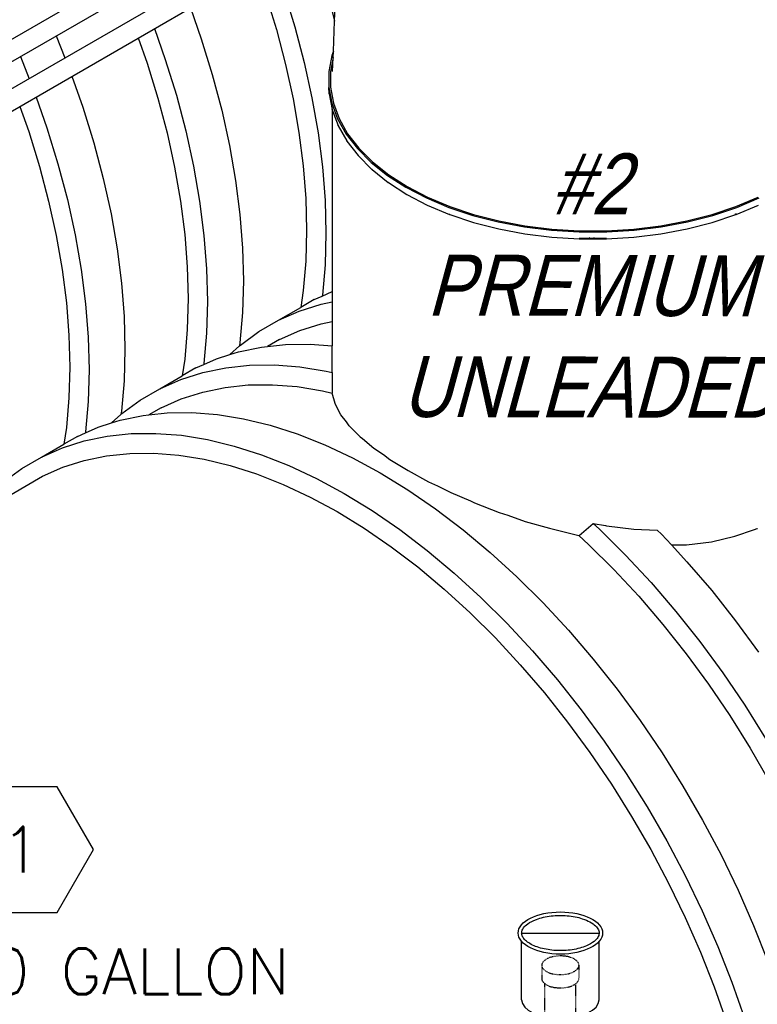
# Model space of a CAD drawing. Extents: x -18027 to -11651, y 1687 to 5059.
# Tile 120 of 170: x -13730 to -13585, y 2615 to 2808. Entities that reach past the tile are written whole.
import ezdxf
from ezdxf.enums import TextEntityAlignment as Align

# ---------------------------------------------------------------- set-up
doc = ezdxf.new("R2010")
doc.units = 0
doc.header["$MEASUREMENT"] = 0
doc.linetypes.add('HIDDEN5', pattern=[0.05, 0.025, -0.025])
doc.layers.get('0').update_dxf_attribs({"linetype": 'CONTINUOUS'})
doc.layers.get('DEFPOINTS').update_dxf_attribs({"linetype": 'CONTINUOUS'})
for name, color, linetype in [('PIPING-VENT-ISO', 3, 'CONTINUOUS'), ('RISERS', 3, 'CONTINUOUS'), ('TANK', 2, 'CONTINUOUS'), ('TEXT', 3, 'CONTINUOUS')]:
    doc.layers.add(name, color=color, linetype=linetype)
doc.styles.add('ISO1', font='SIMPFRAC.shx', dxfattribs={"width": 0.85, "oblique": 15})
doc.styles.add('SIMPLEX', font='simplex')

# ---------------------------------------------------------------- blocks, each defined once
blk = doc.blocks.new('HEX')
at = {"color": 3}
blk.add_lwpolyline([(-0.0577, 0.1), (-0.1155, 0), (-0.0577, -0.1), (0.0577, -0.1), (0.1155, 0), (0.0577, 0.1)], close=True, dxfattribs=at)
at = {"color": 3, "style": 'SIMPLEX'}
blk.add_attdef('D#', text='', height=0.08, dxfattribs=at).set_placement((0, 0), align=Align.MIDDLE)
blk = doc.blocks.new('12-14 TANKS')
for p, q in [((-55.751, -27.238), (-55.581, -23.256)), ((-62.551, -24.646), (-61.492, -28.082)), ((-60.764, -24.274), (-59.676, -27.807)), ((-69.963, -25.934), (-68.896, -28.969)), ((-56.14, -25.765), (-55.751, -27.238)), ((-73.498, -27.976), (-72.431, -31.011)), ((-61.492, -28.082), (-60.59, -31.499)), ((-59.676, -27.807), (-58.748, -31.32)), ((-55.878, -30.205), (-55.751, -27.238)), ((-83.179, -28.698), (-82.322, -30.866)), ((-75.092, -28.897), (-74.218, -31.382)), ((-68.896, -28.969), (-67.808, -32.502)), ((-86.714, -30.74), (-85.857, -32.908)), ((-72.431, -31.011), (-71.343, -34.543)), ((-56.032, -30.624), (-56.317, -32.189)), ((-55.905, -30.828), (-56.153, -32.194)), ((-55.878, -30.205), (-56.032, -30.624)), ((-55.963, -32.2), (-55.905, -30.828)), ((-55.905, -30.828), (-55.878, -30.205)), ((-74.218, -31.382), (-73.16, -34.818)), ((-60.59, -31.499), (-59.846, -34.883)), ((-58.748, -31.32), (-57.983, -34.8)), ((-81.63, -32.673), (-80.563, -35.705)), ((-67.808, -32.502), (-66.879, -36.015)), ((-56.317, -32.189), (-56.317, -33.762)), ((-56.153, -32.194), (-56.153, -33.757)), ((-56.317, -33.762), (-56.032, -35.327)), ((-56.279, -34.358), (-56.317, -33.762)), ((-56.153, -33.757), (-55.87, -35.312)), ((-85.165, -34.715), (-84.099, -37.747)), ((-73.16, -34.818), (-72.257, -38.235)), ((-71.343, -34.543), (-70.415, -38.056)), ((-59.846, -34.883), (-59.265, -38.222)), ((-57.983, -34.8), (-57.385, -38.233)), ((-56.275, -34.387), (-56.279, -34.358)), ((-56.275, -34.387), (-55.993, -35.933)), ((-86.759, -35.635), (-85.885, -38.118)), ((-80.563, -35.705), (-79.475, -39.238)), ((-56.032, -35.327), (-55.466, -36.866)), ((-55.87, -35.312), (-55.307, -36.842)), ((-66.879, -36.015), (-66.115, -39.495)), ((-55.993, -35.933), (-55.993, -35.936)), ((-55.993, -35.936), (-55.99, -35.949)), ((-55.993, -35.936), (-55.993, -53.883)), ((-55.982, -35.977), (-55.99, -35.949)), ((-55.982, -35.977), (-55.417, -37.513)), ((-55.307, -36.842), (-54.47, -38.329)), ((-84.099, -37.747), (-83.01, -41.279)), ((-55.466, -36.866), (-54.624, -38.363)), ((-55.404, -37.538), (-55.417, -37.513)), ((-55.404, -37.538), (-54.564, -39.031)), ((-85.885, -38.118), (-84.827, -41.554)), ((-72.257, -38.235), (-71.513, -41.619)), ((-70.415, -38.056), (-69.65, -41.536)), ((-59.265, -38.222), (-58.848, -41.503)), ((-57.385, -38.233), (-56.957, -41.605)), ((-54.624, -38.363), (-53.515, -39.8)), ((-54.47, -38.329), (-53.369, -39.757)), ((-79.475, -39.238), (-78.547, -42.751)), ((-66.115, -39.495), (-65.517, -42.928)), ((-54.548, -39.053), (-54.564, -39.031)), ((-54.548, -39.053), (-53.443, -40.486)), ((-53.515, -39.8), (-52.152, -41.163)), ((-53.443, -40.486), (-52.085, -41.844)), ((-53.369, -39.757), (-52.015, -41.111)), ((-84.827, -41.554), (-83.924, -44.971)), ((-83.01, -41.279), (-82.082, -44.792)), ((-71.513, -41.619), (-70.932, -44.959)), ((-69.65, -41.536), (-69.053, -44.969)), ((-58.848, -41.503), (-58.597, -44.712)), ((-56.957, -41.605), (-56.699, -44.904)), ((-52.152, -41.163), (-50.55, -42.436)), ((-52.015, -41.111), (-50.423, -42.376)), ((-52.067, -41.861), (-52.085, -41.844)), ((-52.067, -41.861), (-50.472, -43.129)), ((-50.55, -42.436), (-48.727, -43.605)), ((-50.423, -42.376), (-48.611, -43.538)), ((-78.547, -42.751), (-77.782, -46.231)), ((-65.517, -42.928), (-65.088, -46.3)), ((-50.453, -43.142), (-50.472, -43.129)), ((-50.453, -43.142), (-48.638, -44.305)), ((-48.727, -43.605), (-46.701, -44.658)), ((-48.611, -43.538), (-46.598, -44.585)), ((-48.638, -44.305), (-46.623, -45.353)), ((-46.598, -44.585), (-44.407, -45.504)), ((-16.224, -45.504), (-14.033, -44.585)), ((-83.924, -44.971), (-83.181, -48.355)), ((-82.082, -44.792), (-81.318, -48.272)), ((-70.932, -44.959), (-70.515, -48.239)), ((-69.053, -44.969), (-68.624, -48.342)), ((-58.597, -44.712), (-58.513, -47.836)), ((-56.699, -44.904), (-56.613, -48.117)), ((-46.701, -44.658), (-44.497, -45.583)), ((-46.623, -45.353), (-44.428, -46.274)), ((-44.407, -45.504), (-42.062, -46.285)), ((-18.569, -46.285), (-16.224, -45.504)), ((-16.203, -46.274), (-14.009, -45.353)), ((-16.135, -45.583), (-13.93, -44.658)), ((-77.782, -46.231), (-77.184, -49.664)), ((-65.088, -46.3), (-64.831, -49.599)), ((-44.497, -45.583), (-42.136, -46.37)), ((-44.413, -46.279), (-44.428, -46.274)), ((-44.413, -46.279), (-42.067, -47.061)), ((-42.136, -46.37), (-39.647, -47.01)), ((-42.062, -46.285), (-39.588, -46.921)), ((-21.043, -46.921), (-18.569, -46.285)), ((-20.985, -47.01), (-18.495, -46.37)), ((-18.564, -47.061), (-16.218, -46.279)), ((-18.495, -46.37), (-16.135, -45.583)), ((-16.31, -46.239), (-16.157, -46.175)), ((-16.218, -46.279), (-16.203, -46.274)), ((-42.067, -47.061), (-39.592, -47.697)), ((-39.647, -47.01), (-37.055, -47.496)), ((-39.588, -46.921), (-37.012, -47.405)), ((-37.055, -47.496), (-34.389, -47.823)), ((-37.012, -47.405), (-34.363, -47.73)), ((-26.268, -47.73), (-23.619, -47.405)), ((-26.243, -47.823), (-23.577, -47.496)), ((-23.619, -47.405), (-21.043, -46.921)), ((-23.577, -47.496), (-20.985, -47.01)), ((-21.039, -47.697), (-18.564, -47.061)), ((-83.181, -48.355), (-82.599, -51.695)), ((-81.318, -48.272), (-80.72, -51.705)), ((-70.515, -48.239), (-70.264, -51.448)), ((-68.624, -48.342), (-68.366, -51.641)), ((-58.513, -47.836), (-58.597, -50.864)), ((-56.613, -48.117), (-56.699, -51.23)), ((-39.592, -47.697), (-37.015, -48.181)), ((-37.015, -48.181), (-34.365, -48.506)), ((-34.389, -47.823), (-31.678, -47.988)), ((-34.363, -47.73), (-31.67, -47.893)), ((-31.678, -47.988), (-28.953, -47.988)), ((-31.67, -47.893), (-28.962, -47.893)), ((-28.962, -47.893), (-26.268, -47.73)), ((-28.953, -47.988), (-26.243, -47.823)), ((-26.266, -48.506), (-23.616, -48.181)), ((-23.616, -48.181), (-21.039, -47.697)), ((-34.365, -48.506), (-31.67, -48.669)), ((-31.676, -48.614), (-31.661, -48.614)), ((-31.67, -48.669), (-28.961, -48.669)), ((-31.661, -48.614), (-31.529, -48.614)), ((-31.529, -48.614), (-31.543, -48.612)), ((-31.529, -48.614), (-30.65, -48.614)), ((-30.649, -48.612), (-30.65, -48.614)), ((-30.65, -48.614), (-30.2, -48.614)), ((-30.625, -48.563), (-30.638, -48.589)), ((-30.2, -48.614), (-30.199, -48.612)), ((-30.2, -48.614), (-28.97, -48.614)), ((-30.192, -48.589), (-30.184, -48.563)), ((-28.97, -48.614), (-28.956, -48.614)), ((-28.961, -48.669), (-26.266, -48.506)), ((-77.184, -49.664), (-76.756, -53.036)), ((-64.831, -49.599), (-64.744, -52.812)), ((-58.597, -50.864), (-58.848, -53.783)), ((-56.699, -51.23), (-56.957, -54.231)), ((-82.599, -51.695), (-82.182, -54.975)), ((-80.72, -51.705), (-80.291, -55.078)), ((-70.264, -51.448), (-70.18, -54.572)), ((-68.366, -51.641), (-68.28, -54.853)), ((-76.756, -53.036), (-76.498, -56.335)), ((-64.744, -52.812), (-64.831, -55.925)), ((-58.848, -53.783), (-59.093, -55.431)), ((-56.969, -54.313), (-55.993, -53.883)), ((-56.957, -54.231), (-56.969, -54.313)), ((-55.993, -53.883), (-55.993, -54.884)), ((-82.182, -54.975), (-81.931, -58.184)), ((-80.291, -55.078), (-80.033, -58.377)), ((-70.18, -54.572), (-70.264, -57.6)), ((-68.28, -54.853), (-68.366, -57.966)), ((-59.242, -55.798), (-57.079, -55.11)), ((-57.76, -54.662), (-59.093, -55.431)), ((-57.76, -54.662), (-56.969, -54.313)), ((-57.079, -55.11), (-55.993, -54.884)), ((-55.993, -54.884), (-55.993, -56.811)), ((-64.831, -55.925), (-65.088, -58.926)), ((-61.296, -56.703), (-59.093, -55.431)), ((-61.296, -56.703), (-59.242, -55.798)), ((-76.498, -56.335), (-76.412, -59.548)), ((-63.231, -57.821), (-61.296, -56.703)), ((-59.189, -57.707), (-57.085, -57.038)), ((-57.085, -57.038), (-55.993, -56.811)), ((-55.993, -56.811), (-55.993, -59.227)), ((-70.264, -57.6), (-70.515, -60.519)), ((-68.366, -57.966), (-68.624, -60.967)), ((-65.042, -59.146), (-63.231, -57.821)), ((-61.186, -58.587), (-59.189, -57.707)), ((-81.931, -58.184), (-81.848, -61.308)), ((-80.033, -58.377), (-79.947, -61.589)), ((-65.088, -58.926), (-65.134, -59.23)), ((-65.134, -59.23), (-65.042, -59.146)), ((-61.186, -58.587), (-62.377, -59.275)), ((-62.377, -59.275), (-60.591, -59.086)), ((-60.591, -59.086), (-58.152, -59.059)), ((-58.152, -59.059), (-55.993, -59.227)), ((-76.412, -59.548), (-76.498, -62.661)), ((-67.374, -60.493), (-66.061, -60.075)), ((-66.061, -60.075), (-65.134, -59.23)), ((-66.061, -60.075), (-65.211, -59.804)), ((-65.211, -59.804), (-62.947, -59.335)), ((-62.947, -59.335), (-62.377, -59.275)), ((-55.993, -61.859), (-55.993, -59.227)), ((-70.515, -60.519), (-70.76, -62.167)), ((-69.427, -61.398), (-68.636, -61.049)), ((-68.636, -61.049), (-67.374, -60.493)), ((-68.624, -60.967), (-68.636, -61.049)), ((-81.848, -61.308), (-81.931, -64.336)), ((-79.947, -61.589), (-80.033, -64.702)), ((-70.91, -62.534), (-68.747, -61.846)), ((-69.427, -61.398), (-70.76, -62.167)), ((-68.747, -61.846), (-66.482, -61.376)), ((-66.482, -61.376), (-64.126, -61.128)), ((-64.126, -61.128), (-61.687, -61.101)), ((-61.687, -61.101), (-59.175, -61.296)), ((-59.175, -61.296), (-56.599, -61.712)), ((-56.599, -61.712), (-55.993, -61.859)), ((-55.993, -61.859), (-55.993, -63.834)), ((-76.498, -62.661), (-76.756, -65.662)), ((-72.963, -63.439), (-70.76, -62.167)), ((-72.963, -63.439), (-70.91, -62.534)), ((-74.899, -64.557), (-72.963, -63.439)), ((-70.856, -64.443), (-68.752, -63.774)), ((-68.752, -63.774), (-66.55, -63.317)), ((-66.55, -63.317), (-64.258, -63.075)), ((-64.258, -63.075), (-61.886, -63.049)), ((-61.886, -63.049), (-59.443, -63.239)), ((-59.443, -63.239), (-56.937, -63.644)), ((-56.937, -63.644), (-55.99, -63.873)), ((-55.99, -63.873), (-55.993, -63.834)), ((-55.711, -64.91), (-55.99, -63.873)), ((-81.931, -64.336), (-82.182, -67.255)), ((-80.033, -64.702), (-80.291, -67.703)), ((-76.709, -65.883), (-74.899, -64.557)), ((-72.853, -65.323), (-70.856, -64.443)), ((-55.66, -65.001), (-55.711, -64.91)), ((-76.756, -65.662), (-76.801, -65.966)), ((-76.801, -65.966), (-76.709, -65.883)), ((-72.853, -65.323), (-74.044, -66.011)), ((-74.044, -66.011), (-72.258, -65.822)), ((-72.258, -65.822), (-69.819, -65.796)), ((-69.819, -65.796), (-67.306, -65.991)), ((-55.152, -66.007), (-55.66, -65.001)), ((-79.041, -67.229), (-77.728, -66.811)), ((-77.728, -66.811), (-76.801, -65.966)), ((-77.728, -66.811), (-76.878, -66.541)), ((-76.878, -66.541), (-74.614, -66.071)), ((-74.614, -66.071), (-74.044, -66.011)), ((-67.306, -65.991), (-64.731, -66.407)), ((-64.731, -66.407), (-62.102, -67.043)), ((-54.588, -66.712), (-55.152, -66.007)), ((-54.32, -67.088), (-54.588, -66.712)), ((-82.182, -67.255), (-82.428, -68.904)), ((-81.095, -68.134), (-80.303, -67.785)), ((-80.303, -67.785), (-79.041, -67.229)), ((-80.291, -67.703), (-80.303, -67.785)), ((-78.15, -68.112), (-75.793, -67.864)), ((-75.793, -67.864), (-73.354, -67.837)), ((-73.354, -67.837), (-70.842, -68.032)), ((-62.102, -67.043), (-59.43, -67.896)), ((-54.32, -67.088), (-53.226, -68.183)), ((-82.577, -69.27), (-80.414, -68.582)), ((-81.095, -68.134), (-82.428, -68.904)), ((-80.414, -68.582), (-78.15, -68.112)), ((-70.842, -68.032), (-68.266, -68.448)), ((-68.266, -68.448), (-65.638, -69.084)), ((-59.43, -67.896), (-56.727, -68.962)), ((-53.226, -68.183), (-53.001, -68.351)), ((-53.001, -68.351), (-51.88, -69.305)), ((-84.63, -70.175), (-82.428, -68.904)), ((-84.63, -70.175), (-82.577, -69.27)), ((-78.217, -70.053), (-75.926, -69.811)), ((-75.926, -69.811), (-73.553, -69.785)), ((-73.553, -69.785), (-71.11, -69.975)), ((-65.638, -69.084), (-62.966, -69.937)), ((-56.727, -68.962), (-54.001, -70.238)), ((-51.88, -69.305), (-50.938, -69.931)), ((-86.566, -71.293), (-84.63, -70.175)), ((-82.523, -71.179), (-80.42, -70.51)), ((-80.42, -70.51), (-78.217, -70.053)), ((-71.11, -69.975), (-68.605, -70.38)), ((-68.605, -70.38), (-66.048, -70.998)), ((-62.966, -69.937), (-60.262, -71.003)), ((-54.001, -70.238), (-51.265, -71.719)), ((-50.938, -69.931), (-50.298, -70.412)), ((-50.298, -70.412), (-48.497, -71.498)), ((-88.376, -72.619), (-86.566, -71.293)), ((-84.521, -72.059), (-82.523, -71.179)), ((-66.048, -70.998), (-63.45, -71.828)), ((-60.262, -71.003), (-57.537, -72.279)), ((-51.265, -71.719), (-48.529, -73.398)), ((-48.497, -71.498), (-46.497, -72.607)), ((-89.597, -74.99), (-84.521, -72.059)), ((-63.45, -71.828), (-60.82, -72.865)), ((-57.537, -72.279), (-54.801, -73.76)), ((-46.497, -72.607), (-45.616, -73.004)), ((-60.82, -72.865), (-58.169, -74.106)), ((-48.529, -73.398), (-45.804, -75.269)), ((-45.616, -73.004), (-44.32, -73.67)), ((-44.32, -73.67), (-42.377, -74.485)), ((-58.169, -74.106), (-55.508, -75.546)), ((-54.801, -73.76), (-52.065, -75.439)), ((-42.377, -74.485), (-41.989, -74.67)), ((-55.508, -75.546), (-52.847, -77.179)), ((-52.065, -75.439), (-49.339, -77.31)), ((-45.804, -75.269), (-43.1, -77.324)), ((-41.989, -74.67), (-39.53, -75.627)), ((-39.53, -75.627), (-38.705, -75.882)), ((-38.705, -75.882), (-36.971, -76.504)), ((-36.971, -76.504), (-34.58, -77.171)), ((-52.847, -77.179), (-50.196, -78.999)), ((-49.339, -77.31), (-46.636, -79.365)), ((-43.1, -77.324), (-40.428, -79.556)), ((-34.58, -77.171), (-34.338, -77.25)), ((-34.338, -77.25), (-31.692, -77.901)), ((-31.661, -77.881), (-30.274, -76.707)), ((-30.274, -76.707), (-29.062, -76.911)), ((-30.274, -76.707), (-29.668, -77.261)), ((-29.668, -77.261), (-27.092, -79.819)), ((-29.062, -76.911), (-28.97, -76.93)), ((-28.97, -76.93), (-26.293, -77.265)), ((-26.293, -77.265), (-23.977, -77.36)), ((-23.977, -77.36), (-23.557, -77.777)), ((-16.312, -77.978), (-14.4, -77.307)), ((-14.4, -77.307), (-14.134, -77.217)), ((-14.134, -77.217), (-14.089, -77.195)), ((-31.692, -77.901), (-31.661, -77.881)), ((-31.692, -77.901), (-30.744, -78.767)), ((-23.557, -77.777), (-22.581, -78.828)), ((-21.101, -78.8), (-18.642, -78.509)), ((-18.642, -78.509), (-16.312, -77.978)), ((-50.196, -78.999), (-47.566, -80.998)), ((-46.636, -79.365), (-43.964, -81.597)), ((-30.744, -78.767), (-28.239, -81.254)), ((-22.581, -78.828), (-21.101, -78.8)), ((-22.581, -78.828), (-21.044, -80.483)), ((-40.428, -79.556), (-37.8, -81.956)), ((-27.092, -79.819), (-24.58, -82.524)), ((-47.566, -80.998), (-44.968, -83.169)), ((-28.239, -81.254), (-25.795, -83.886)), ((-21.044, -80.483), (-18.605, -83.326)), ((-43.964, -81.597), (-41.335, -83.997)), ((-37.8, -81.956), (-35.224, -84.513)), ((-44.968, -83.169), (-42.411, -85.503)), ((-24.58, -82.524), (-22.141, -85.368)), ((-18.605, -83.326), (-16.249, -86.296)), ((-41.335, -83.997), (-38.76, -86.555)), ((-25.795, -83.886), (-23.423, -86.651)), ((-35.224, -84.513), (-32.712, -87.219)), ((-42.411, -85.503), (-39.906, -87.99)), ((-22.141, -85.368), (-19.785, -88.337)), ((-16.249, -86.296), (-13.985, -89.38)), ((-38.76, -86.555), (-36.247, -89.261)), ((-32.712, -87.219), (-30.273, -90.063)), ((-23.423, -86.651), (-21.131, -89.54)), ((-39.906, -87.99), (-37.462, -90.622)), ((-19.785, -88.337), (-17.521, -91.421)), ((-36.247, -89.261), (-33.808, -92.104)), ((-30.273, -90.063), (-27.916, -93.032)), ((-21.131, -89.54), (-18.929, -92.539)), ((-37.462, -90.622), (-35.09, -93.388)), ((-33.808, -92.104), (-31.452, -95.073)), ((-17.521, -91.421), (-15.357, -94.607)), ((-27.916, -93.032), (-25.652, -96.116)), ((-18.929, -92.539), (-16.825, -95.638)), ((-35.09, -93.388), (-32.798, -96.276)), ((-15.357, -94.607), (-13.304, -97.883)), ((-31.452, -95.073), (-29.188, -98.157)), ((-16.825, -95.638), (-14.828, -98.824)), ((-32.798, -96.276), (-30.596, -99.275)), ((-25.652, -96.116), (-23.489, -99.302)), ((-29.188, -98.157), (-27.025, -101.343)), ((-14.828, -98.824), (-12.945, -102.085)), ((-30.596, -99.275), (-28.492, -102.374)), ((-23.489, -99.302), (-21.436, -102.578)), ((-27.025, -101.343), (-24.971, -104.619)), ((-28.492, -102.374), (-26.495, -105.56)), ((-21.436, -102.578), (-19.5, -105.931)), ((-24.971, -104.619), (-23.036, -107.972)), ((-26.495, -105.56), (-24.613, -108.821)), ((-19.5, -105.931), (-17.69, -109.347)), ((-23.036, -107.972), (-21.225, -111.388)), ((-24.613, -108.821), (-22.852, -112.144)), ((-17.69, -109.347), (-16.012, -112.813)), ((-21.225, -111.388), (-19.547, -114.855)), ((-22.852, -112.144), (-21.22, -115.515)), ((-16.012, -112.813), (-14.473, -116.316)), ((-19.547, -114.855), (-18.009, -118.357)), ((-21.22, -115.515), (-19.723, -118.922)), ((-14.473, -116.316), (-13.08, -119.841)), ((-19.723, -118.922), (-18.368, -122.351)), ((-18.009, -118.357), (-16.615, -121.883)), ((-16.615, -121.883), (-15.373, -125.417)), ((-18.368, -122.351), (-17.159, -125.788))]:
    blk.add_line(p, q)

msp = doc.modelspace()

# ---------------------------------------------------------------- linework, layer by layer
at = {"layer": 'DEFPOINTS'}
msp.add_line((-13631.4, 2628.58, 0), (-13616.14, 2628.58, 0), dxfattribs=at)
at = {"layer": 'PIPING-VENT-ISO'}
for p, q in [((-14212.43, 2527.05, 0), (-13655.98, 2848.45, 0)), ((-14212.43, 2522.64, 0), (-13655.98, 2844.04, 0)), ((-14209.96, 2518.74, 0), (-13655.9, 2838.76, 0)), ((-14206.14, 2516.53, 0), (-13657.83, 2833.23, 0))]:
    msp.add_line(p, q, dxfattribs=at)
at = {"layer": 'RISERS', "linetype": 'Continuous'}
for p, q in [((-13631.4, 2615.45, 0), (-13631.4, 2626.92, 0)), ((-13616.14, 2615.45, 0), (-13616.14, 2626.92, 0))]:
    msp.add_line(p, q, dxfattribs=at)
at = {"layer": 'RISERS', "color": 7, "linetype": 'HIDDEN5'}
for p, q in [((-13627.45, 2622.21, 0), (-13627.44, 2619.6, 0)), ((-13620.1, 2622.23, 0), (-13620.1, 2619.62, 0)), ((-13626.83, 2612.05, 0), (-13626.83, 2618.64, 0)), ((-13620.71, 2612.01, 0), (-13620.71, 2618.62, 0))]:
    msp.add_line(p, q, dxfattribs=at)
at = {"layer": 'RISERS', "color": 7, "linetype": 'HIDDEN5', "elevation": 0}
msp.add_lwpolyline([(-13623.78, 2624.06, 0.05), (-13625.26, 2623.92, 0.06), (-13626.38, 2623.52, 0.1), (-13627.22, 2622.84, 0.17), (-13627.45, 2622.21, 0.17), (-13627.22, 2621.6, 0.1), (-13626.37, 2620.93, 0.06), (-13625.26, 2620.54, 0.05), (-13623.77, 2620.39, 0.05), (-13622.29, 2620.54, 0.06), (-13621.17, 2620.94, 0.1), (-13620.33, 2621.62, 0.17), (-13620.1, 2622.23, 0.17), (-13620.34, 2622.86, 0.1), (-13621.18, 2623.53, 0.06), (-13622.3, 2623.93, 0.05)], format="xyb", close=True, dxfattribs=at)
msp.add_lwpolyline([(-13627.44, 2619.6, 0.17), (-13627.21, 2618.99, 0.1), (-13626.37, 2618.3, 0.06), (-13625.25, 2617.92, 0.05), (-13623.77, 2617.77, 0.05), (-13622.28, 2617.93, 0.06), (-13621.17, 2618.31, 0.1), (-13620.33, 2619, 0.17), (-13620.1, 2619.62, 0.17)], format="xyb", dxfattribs=at)
at = {"layer": 'RISERS'}
msp.add_ellipse((-13623.77, 2628.58, 0), major_axis=(-8.32, 0), ratio=0.499687, dxfattribs=at)
msp.add_ellipse((-13623.77, 2615.45, 0), major_axis=(7.63, 0), ratio=0.485856, start_param=3.141593, end_param=6.283185, dxfattribs=at)
msp.add_open_spline([(-13631.4, 2628.58, 0), (-13631.4, 2628.38, 0), (-13631.36, 2628.18, 0), (-13631.17, 2627.75, 0), (-13631.02, 2627.53, 0), (-13630.6, 2627.08, 0), (-13630.33, 2626.85, 0), (-13629.4, 2626.24, 0), (-13628.59, 2625.89, 0), (-13626.74, 2625.37, 0), (-13625.7, 2625.2, 0), (-13623.55, 2625.08, 0), (-13622.45, 2625.13, 0), (-13620.4, 2625.45, 0), (-13619.44, 2625.71, 0), (-13618.04, 2626.31, 0), (-13617.52, 2626.61, 0), (-13616.8, 2627.19, 0), (-13616.56, 2627.47, 0), (-13616.24, 2627.99, 0), (-13616.16, 2628.24, 0), (-13616.12, 2628.71, 0), (-13616.16, 2628.95, 0), (-13616.39, 2629.46, 0), (-13616.58, 2629.73, 0), (-13617.13, 2630.26, 0), (-13617.5, 2630.52, 0), (-13618.37, 2631.01, 0), (-13618.88, 2631.22, 0), (-13620.33, 2631.7, 0), (-13621.34, 2631.9, 0), (-13623.46, 2632.08, 0), (-13624.56, 2632.06, 0), (-13626.65, 2631.82, 0), (-13627.64, 2631.59, 0), (-13629.16, 2631.02, 0), (-13629.74, 2630.72, 0), (-13630.57, 2630.13, 0), (-13630.85, 2629.84, 0), (-13631.24, 2629.3, 0), (-13631.35, 2629.03, 0), (-13631.39, 2628.72, 0), (-13631.4, 2628.65, 0), (-13631.4, 2628.58, 0)], degree=3, knots=[0, 0, 0, 0, 0.217112, 0.217112, 0.434225, 0.434225, 0.651337, 0.651337, 1.057335, 1.057335, 1.463333, 1.463333, 1.869331, 1.869331, 2.275329, 2.275329, 2.587137, 2.587137, 2.845189, 2.845189, 3.103241, 3.103241, 3.361294, 3.361294, 3.619346, 3.619346, 3.877398, 3.877398, 4.13545, 4.13545, 4.540089, 4.540089, 4.944729, 4.944729, 5.349368, 5.349368, 5.675074, 5.675074, 5.942396, 5.942396, 6.209717, 6.209717, 6.283185, 6.283185, 6.283185, 6.283185], dxfattribs=at)

# ---------------------------------------------------------------- block references
at = {"layer": 'TANK', "xscale": 2, "yscale": 2, "zscale": 2}
msp.add_blockref('12-14 TANKS', (-13556.74, 2862.67), dxfattribs=at)
at = {"layer": 'TEXT'}
ref = msp.add_blockref('HEX', (-13730.03, 2645.02), dxfattribs=dict(at, xscale=123.759022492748, yscale=123.759022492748, zscale=123.759022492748))
ref.add_attrib('D#', '1', dxfattribs={"layer": '0', "height": 9, "style": 'SIMPLEX'}).set_placement((-13730.03, 2645.02), align=Align.MIDDLE)

# ---------------------------------------------------------------- texts
at = {"layer": 'TEXT', "color": 4, "insert": (-13617.9, 2729.96), "char_height": 12, "width": 81.6879, "attachment_point": 8, "rotation": 359.8643, "style": 'ISO1'}
msp.add_mtext('#2 PREMIUM UNLEADED', dxfattribs=at)
at = {"layer": 'TEXT', "insert": (-13770.82, 2625.51), "char_height": 9, "width": 134.9173, "attachment_point": 1, "style": 'SIMPLEX'}
msp.add_mtext('24,000 GALLON DOUBLE WALL \\PMULTICOMPARTMENT\\PFIBERGLASS U.G. TANK', dxfattribs=at)

doc.saveas('drawing.dxf')
